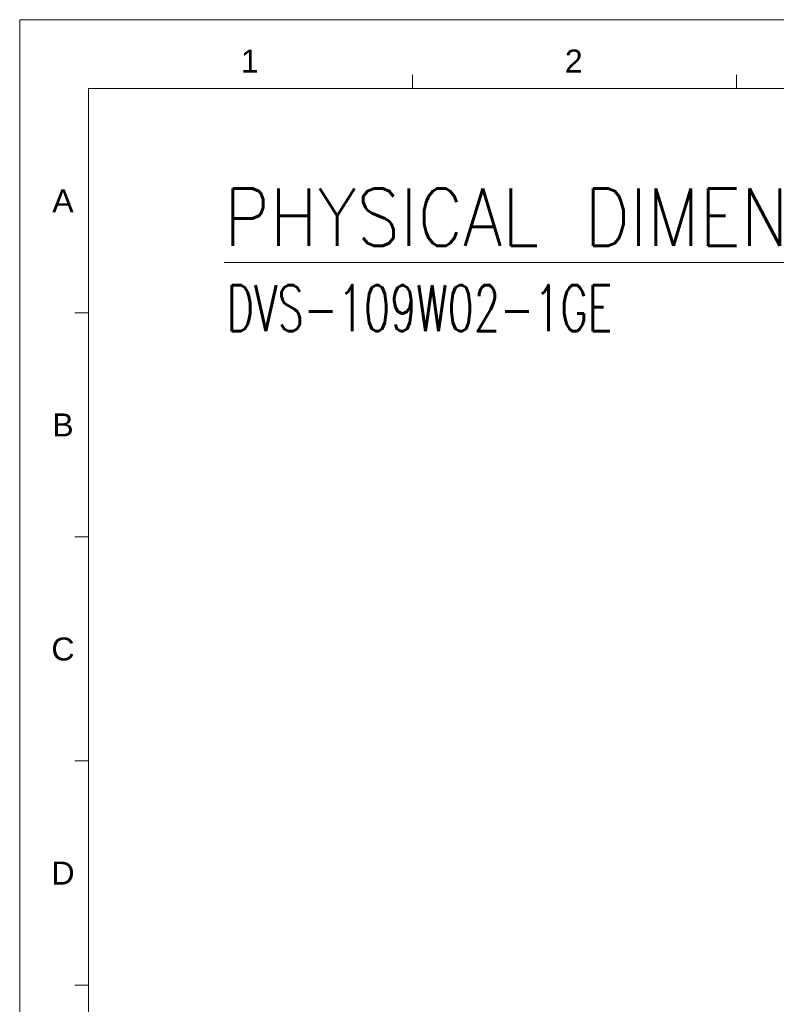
# Model space of a CAD drawing. Extents: x 879 to 1770, y -20 to 610.
# Tile 8 of 21: x 879 to 1126, y 288 to 610. Entities that reach past the tile are written whole.
import ezdxf
from ezdxf.enums import TextEntityAlignment as Align

# ---------------------------------------------------------------- set-up
doc = ezdxf.new("R2010")
doc.units = 0
doc.header["$LTSCALE"] = 2
doc.header["$MEASUREMENT"] = 0
doc.layers.get('0').update_dxf_attribs({"linetype": 'CONTINUOUS'})
doc.styles.get("Standard").update_dxf_attribs({"font": 'txt.shx', "width": 0.75, "oblique": 15})
doc.styles.add('TEXTSTYLE_1', font='ARIAL.TTF')

msp = doc.modelspace()

# ---------------------------------------------------------------- linework, layer by layer
at = {"linetype": 'Continuous', "lineweight": 5}
for p, q in [((878.658, 609.697), (1769.658, 609.697)), ((878.658, 609.697), (878.658, -20.303)), ((1006.908, 587.197), (1006.908, 591.697)), ((1112.658, 587.197), (1112.658, 591.697)), ((901.158, 587.197), (1747.158, 587.197)), ((901.158, 587.197), (901.158, 2.197)), ((901.158, 514.072), (896.658, 514.072)), ((901.158, 440.947), (896.658, 440.947)), ((901.158, 367.822), (896.658, 367.822)), ((901.158, 294.697), (896.658, 294.697))]:
    msp.add_line(p, q, dxfattribs=at)
at = {"color": 0, "linetype": 'Continuous', "lineweight": 5}
msp.add_line((945.428, 530.468), (1193.516, 530.468), dxfattribs=at)

# ---------------------------------------------------------------- texts
at = {"linetype": 'Continuous', "lineweight": 5, "style": 'TEXTSTYLE_1'}
for s, p in [('1', (953.752, 592.454)), ('2', (1059.502, 592.454)), ('A', (892.784, 546.838)), ('B', (892.784, 473.713)), ('C', (892.784, 400.588)), ('D', (892.784, 327.463))]:
    msp.add_text(s, height=7.5, dxfattribs=at).set_placement(p, align=Align.CENTER)
at = {"color": 0, "linetype": 'Continuous', "lineweight": 5}
for s, height, width, p, p2 in [('PHYSICAL DIMENSIONS', 18.75, 0.75283, (945.415, 535.882), (1194.79, 535.882)), ('DVS-109W02-1GE', 15, 0.63, (946.173, 508.067), (1072.173, 508.067))]:
    msp.add_text(s, height=height, dxfattribs=dict(at, width=width)).set_placement(p, p2, align=Align.FIT)

doc.saveas('drawing.dxf')
